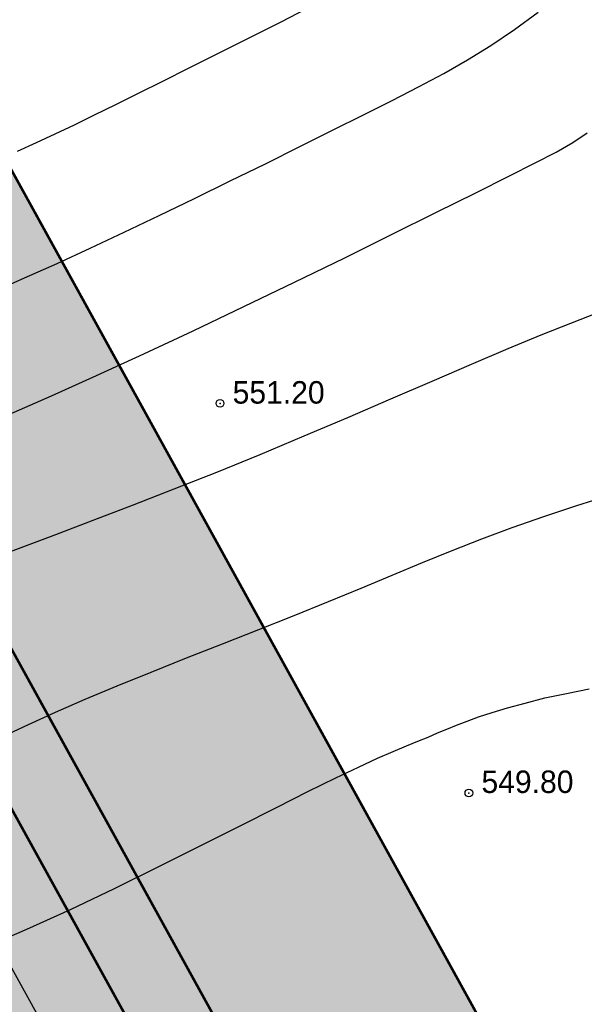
# Model space of a CAD drawing. Extents: x 883 to 364438, y -13 to 4201180.
# Tile 59 of 256: x 363287 to 363309, y 4200825 to 4200863. Entities that reach past the tile are written whole.
import ezdxf

# ---------------------------------------------------------------- set-up
doc = ezdxf.new("R2010")
doc.units = 0
doc.header["$LTSCALE"] = 0.5
doc.header["$MEASUREMENT"] = 0
doc.header["$PDMODE"] = 32
doc.header["$PDSIZE"] = 0.3
doc.linetypes.add('CONTI', pattern=[0])
doc.linetypes.add('STRIH_1', pattern=[3, 2, -1])
for name, color, linetype in [('(004) Точки рельефа', 7, 'Continuous'), ('GORIZDEFAULT', 32, 'CONTI'), ('PI_TTDEFAULT', 5, 'CONTI')]:
    doc.layers.add(name, color=color, linetype=linetype)
doc.layers.add('(032) Горизонтали утолщенные', color=32, linetype='Continuous', lineweight=30)
doc.layers.add('.', color=7, linetype='Continuous', lineweight=15)
doc.styles.add('D-431', font='d431.ttf')

# ---------------------------------------------------------------- blocks, each defined once
blk = doc.blocks.new('gergrgrre')
at = {"layer": '(032) Горизонтали утолщенные', "color": 32}
for points in [[(360571.19, 4200852.69, 552), (360572.42, 4200853.24, 552), (360573.68, 4200853.8, 552), (360574.97, 4200854.39, 552), (360576.29, 4200855.01, 552), (360577.65, 4200855.66, 552), (360579.03, 4200856.33, 552), (360580.42, 4200857.01, 552), (360581.79, 4200857.68, 552), (360583.12, 4200858.35, 552), (360584.4, 4200858.98, 552), (360585.6, 4200859.58, 552), (360586.71, 4200860.14, 552), (360587.74, 4200860.67, 552), (360588.72, 4200861.19, 552), (360589.65, 4200861.72, 552), (360590.56, 4200862.28, 552), (360591.47, 4200862.9, 552), (360592.4, 4200863.58, 552)], [(360570.85, 4200827.16, 550), (360572.5, 4200827.88, 550), (360574.2, 4200828.65, 550), (360575.92, 4200829.46, 550), (360577.61, 4200830.3, 550), (360579.25, 4200831.12, 550), (360580.8, 4200831.9, 550), (360582.21, 4200832.62, 550), (360583.46, 4200833.25, 550), (360584.52, 4200833.77, 550), (360585.41, 4200834.19, 550), (360586.15, 4200834.53, 550), (360586.76, 4200834.8, 550), (360587.27, 4200835.02, 550), (360587.71, 4200835.2, 550), (360588.11, 4200835.36, 550), (360588.48, 4200835.52, 550), (360588.84, 4200835.67, 550), (360589.22, 4200835.82, 550), (360589.63, 4200835.98, 550), (360590.08, 4200836.14, 550), (360590.6, 4200836.31, 550), (360591.2, 4200836.49, 550), (360591.89, 4200836.68, 550), (360592.66, 4200836.88, 550), (360593.5, 4200837.06, 550), (360594.38, 4200837.23, 550)]]:
    blk.add_polyline3d(points, dxfattribs=at)
at = {"layer": 'GORIZDEFAULT', "color": 32}
for points in [[(360572.14, 4200858.17, 552.5), (360572.88, 4200858.5, 552.5), (360573.61, 4200858.84, 552.5), (360574.36, 4200859.2, 552.5), (360575.14, 4200859.58, 552.5), (360575.97, 4200859.99, 552.5), (360576.85, 4200860.43, 552.5), (360577.8, 4200860.9, 552.5), (360578.82, 4200861.41, 552.5), (360579.93, 4200861.97, 552.5), (360581.13, 4200862.57, 552.5), (360582.4, 4200863.21, 552.5), (360583.69, 4200863.88, 552.5)], [(360571.81, 4200847.91, 551.5), (360573.46, 4200848.64, 551.5), (360575.22, 4200849.43, 551.5), (360577.05, 4200850.28, 551.5), (360578.97, 4200851.18, 551.5), (360580.94, 4200852.12, 551.5), (360582.92, 4200853.07, 551.5), (360584.87, 4200854.02, 551.5), (360586.72, 4200854.94, 551.5), (360588.44, 4200855.79, 551.5), (360589.97, 4200856.55, 551.5), (360591.26, 4200857.2, 551.5), (360592.28, 4200857.71, 551.5), (360593.09, 4200858.13, 551.5), (360593.74, 4200858.5, 551.5), (360594.3, 4200858.88, 551.5)], [(360571.05, 4200842.28, 551), (360572.28, 4200842.74, 551), (360573.63, 4200843.25, 551), (360575.08, 4200843.8, 551), (360576.62, 4200844.39, 551), (360578.23, 4200845.02, 551), (360579.89, 4200845.67, 551), (360581.58, 4200846.36, 551), (360583.29, 4200847.08, 551), (360584.99, 4200847.8, 551), (360586.66, 4200848.53, 551), (360588.27, 4200849.22, 551), (360589.8, 4200849.88, 551), (360591.23, 4200850.49, 551), (360592.51, 4200851.02, 551), (360593.66, 4200851.47, 551), (360594.69, 4200851.88, 551)], [(360571.6, 4200835.39, 550.5), (360572.57, 4200835.85, 550.5), (360573.62, 4200836.33, 550.5), (360574.77, 4200836.83, 550.5), (360576.02, 4200837.35, 550.5), (360577.34, 4200837.89, 550.5), (360578.72, 4200838.44, 550.5), (360580.12, 4200838.99, 550.5), (360581.53, 4200839.55, 550.5), (360582.91, 4200840.09, 550.5), (360584.24, 4200840.63, 550.5), (360585.51, 4200841.15, 550.5), (360586.72, 4200841.66, 550.5), (360587.89, 4200842.15, 550.5), (360589.05, 4200842.62, 550.5), (360590.21, 4200843.08, 550.5), (360591.39, 4200843.52, 550.5), (360592.62, 4200843.95, 550.5), (360593.9, 4200844.37, 550.5), (360595.22, 4200844.79, 550.5)]]:
    blk.add_polyline3d(points, dxfattribs=at)
at = {"layer": 'PI_TTDEFAULT', "color": 5}
for p in [(360580.02, 4200848.35, 551.2), (360589.7, 4200833.18, 549.8)]:
    blk.add_point(p, dxfattribs=at)
at = {"layer": '(004) Точки рельефа', "style": 'D-431'}
for s, p in [('551.20', (360580.51, 4200848.34)), ('549.80', (360590.19, 4200833.18))]:
    blk.add_text(s, height=0.875, dxfattribs=at).set_placement(p)

msp = doc.modelspace()

# ---------------------------------------------------------------- hatches: boundary and pattern name
at = {"layer": '.', "linetype": 'Continuous', "lineweight": 30, "true_color": 0xafd9aa}
h = msp.add_hatch(color=9, dxfattribs=at)
h.dxf.hatch_style = 1
edge = h.paths.add_edge_path()
edge.add_line((363185.432, 4200859.589), (363241.112, 4200890.277))
edge.add_line((363241.112, 4200890.277), (363242.163, 4200890.857))
edge.add_line((363242.163, 4200890.857), (363267.915, 4200844.115))
edge.add_line((363267.915, 4200844.115), (363269.911, 4200845.215))
edge.add_line((363269.911, 4200845.215), (363261.121, 4200861.166))
edge.add_line((363261.121, 4200861.166), (363265.961, 4200863.833))
edge.add_line((363265.961, 4200863.833), (363228.408, 4200931.978))
edge.add_arc((363221.165, 4200926.931), 8.828, 34.87, 121.2214)
edge.add_line((363216.589, 4200934.481), (363213.519, 4200932.789))
edge.add_line((363213.519, 4200932.789), (363215.329, 4200929.505))
edge.add_line((363215.329, 4200929.505), (363206.22, 4200924.485))
edge.add_line((363206.22, 4200924.485), (363215.197, 4200908.195))
edge.add_line((363215.197, 4200908.195), (363173.858, 4200885.415))
edge.add_line((363173.858, 4200885.415), (363164.881, 4200901.705))
edge.add_line((363164.881, 4200901.705), (363155.773, 4200896.686))
edge.add_line((363155.773, 4200896.686), (363153.963, 4200899.97))
edge.add_line((363153.963, 4200899.97), (363142.396, 4200893.595))
edge.add_arc((363146.334, 4200885.694), 8.828, 116.4941, 202.8455)
edge.add_line((363138.198, 4200882.267), (363258.399, 4200664.143))
edge.add_arc((363262.778, 4200666.557), 5, 208.8577, 298.8577)
edge.add_line((363265.191, 4200662.177), (363346.643, 4200707.063))
edge.add_arc((363344.23, 4200711.442), 5, 298.8577, 388.8577)
edge.add_line((363348.609, 4200713.855), (363279.103, 4200839.984))
edge.add_arc((363276.476, 4200838.536), 3, 28.8577, 118.8577)
edge.add_line((363275.028, 4200841.163), (363270.824, 4200838.847))
edge.add_line((363270.824, 4200838.847), (363281.675, 4200819.156))
edge.add_line((363281.675, 4200819.156), (363280.615, 4200818.592))
edge.add_line((363280.615, 4200818.592), (363325.403, 4200737.318))
edge.add_line((363325.403, 4200737.318), (363338.796, 4200713.014))
edge.add_line((363338.796, 4200713.014), (363264.351, 4200671.99))
edge.add_line((363264.351, 4200671.99), (363206.556, 4200776.868))
edge.add_line((363206.556, 4200776.868), (363225.325, 4200787.21))
edge.add_line((363225.325, 4200787.21), (363185.432, 4200859.589))
edge = h.paths.add_edge_path()
edge.add_line((363020.416, 4200879.245), (363016.072, 4200887.127))
edge.add_line((363016.072, 4200887.127), (363098.062, 4200932.309))
edge.add_arc((363100.475, 4200927.93), 5, 28.8577, 118.8577, ccw=False)
edge.add_line((363104.854, 4200930.343), (363253.144, 4200661.248))
edge.add_arc((363248.765, 4200658.834), 5, -61.1423, 28.8577, ccw=False)
edge.add_line((363251.178, 4200654.455), (363169.189, 4200609.273))
edge.add_line((363169.189, 4200609.273), (363164.845, 4200617.156))
edge.add_line((363164.845, 4200617.156), (363243.331, 4200660.407))
edge.add_line((363243.331, 4200660.407), (363098.902, 4200922.496))
edge.add_line((363098.902, 4200922.496), (363020.416, 4200879.245))
edge = h.paths.add_edge_path()
edge.add_line((363439.093, 4200768.285), (363443.436, 4200760.402))
edge.add_line((363443.436, 4200760.402), (363360.656, 4200714.785))
edge.add_arc((363358.243, 4200719.164), 5, 208.8577, 298.8577, ccw=False)
edge.add_line((363353.864, 4200716.751), (363205.573, 4200985.847))
edge.add_arc((363209.953, 4200988.26), 5, 118.8577, 208.8577, ccw=False)
edge.add_line((363207.539, 4200992.639), (363290.32, 4201038.257))
edge.add_line((363290.32, 4201038.257), (363294.664, 4201030.374))
edge.add_line((363294.664, 4201030.374), (363215.386, 4200986.687))
edge.add_line((363215.386, 4200986.687), (363359.815, 4200724.598))
edge.add_line((363359.815, 4200724.598), (363439.093, 4200768.285))
h.paths.add_polyline_path([(362989.768, 4200934.86), (362986.873, 4200940.115), (363261.12, 4201091.244), (363264.016, 4201085.989)])
h.paths.add_polyline_path([(363013.176, 4200892.382), (362995.56, 4200924.35), (363269.808, 4201075.479), (363287.424, 4201043.512)])
edge = h.paths.add_edge_path()
edge.add_line((363350.379, 4200691.995), (363386.541, 4200626.372))
edge.add_line((363386.541, 4200626.372), (363394.424, 4200630.716))
edge.add_line((363394.424, 4200630.716), (363356.331, 4200699.842))
edge.add_arc((363351.952, 4200697.429), 5, 28.8577, 118.8577)
edge.add_line((363349.539, 4200701.808), (363172.084, 4200604.018))
edge.add_line((363172.084, 4200604.018), (363176.428, 4200596.136))
edge.add_line((363176.428, 4200596.136), (363350.379, 4200691.995))
edge = h.paths.add_edge_path()
edge.add_line((363450.676, 4200747.265), (363446.332, 4200755.148))
edge.add_line((363446.332, 4200755.148), (363363.552, 4200709.53))
edge.add_arc((363365.965, 4200705.151), 5, 118.8577, 208.8577)
edge.add_line((363361.586, 4200702.738), (363399.679, 4200633.612))
edge.add_line((363399.679, 4200633.612), (363407.561, 4200637.956))
edge.add_line((363407.561, 4200637.956), (363371.399, 4200703.578))
edge.add_line((363371.399, 4200703.578), (363450.676, 4200747.265))
edge = h.paths.add_edge_path(flags=17)
edge.add_arc((363195.939, 4200980.538), 5, 28.8577, 118.8577)
edge.add_line((363193.526, 4200984.917), (363112.075, 4200940.032))
edge.add_arc((363114.488, 4200935.652), 5, 118.8577, 208.8577)
edge.add_line((363110.109, 4200933.239), (363126.6, 4200903.314))
edge.add_line((363126.6, 4200903.314), (363126.6, 4200903.314))
edge.add_arc((363135.746, 4200910.873), 11.866, 219.5732, 295.217)
edge.add_line((363140.801, 4200900.138), (363150.826, 4200905.663))
edge.add_line((363150.826, 4200905.663), (363149.016, 4200908.947))
edge.add_line((363149.016, 4200908.947), (363158.125, 4200913.966))
edge.add_line((363158.125, 4200913.966), (363146.252, 4200935.512))
edge.add_line((363146.252, 4200935.512), (363159.813, 4200942.985))
edge.add_line((363159.813, 4200942.985), (363154.451, 4200952.772))
edge.add_line((363154.451, 4200952.772), (363175.759, 4200964.445))
edge.add_line((363175.759, 4200964.445), (363181.091, 4200954.711))
edge.add_line((363181.091, 4200954.711), (363187.59, 4200958.292))
edge.add_line((363187.59, 4200958.292), (363199.463, 4200936.747))
edge.add_line((363199.463, 4200936.747), (363208.572, 4200941.766))
edge.add_line((363208.572, 4200941.766), (363210.382, 4200938.482))
edge.add_line((363210.382, 4200938.482), (363211.909, 4200939.324))
edge.add_arc((363205.534, 4200949.331), 11.866, 302.4985, 378.1423)
edge.add_line((363216.809, 4200953.026), (363200.319, 4200982.951))
at = {"layer": '.', "linetype": 'Continuous', "lineweight": 30, "true_color": 0x636466}
h = msp.add_hatch(color=251, dxfattribs=at)
h.dxf.hatch_style = 1
edge = h.paths.add_edge_path()
edge.add_line((363207.539, 4200992.639), (363290.32, 4201038.257))
edge.add_line((363290.32, 4201038.257), (363287.424, 4201043.512))
edge.add_line((363287.424, 4201043.512), (363013.176, 4200892.382))
edge.add_line((363013.176, 4200892.382), (363016.072, 4200887.127))
edge.add_line((363016.072, 4200887.127), (363098.062, 4200932.309))
edge.add_arc((363100.475, 4200927.93), 5, 28.8577, 118.8577, ccw=False)
edge.add_line((363104.854, 4200930.343), (363253.144, 4200661.248))
edge.add_arc((363248.765, 4200658.834), 5, -61.1423, 28.8577, ccw=False)
edge.add_line((363251.178, 4200654.455), (363169.189, 4200609.273))
edge.add_line((363169.189, 4200609.273), (363172.084, 4200604.018))
edge.add_line((363172.084, 4200604.018), (363349.539, 4200701.808))
edge.add_arc((363351.952, 4200697.429), 5, 28.8577, 118.8577, ccw=False)
edge.add_line((363356.331, 4200699.842), (363394.424, 4200630.716))
edge.add_line((363394.424, 4200630.716), (363399.679, 4200633.612))
edge.add_line((363399.679, 4200633.612), (363361.586, 4200702.738))
edge.add_arc((363365.965, 4200705.151), 5, 118.8577, 208.8577, ccw=False)
edge.add_line((363363.552, 4200709.53), (363446.332, 4200755.148))
edge.add_line((363446.332, 4200755.148), (363443.436, 4200760.402))
edge.add_line((363443.436, 4200760.402), (363360.656, 4200714.785))
edge.add_arc((363358.243, 4200719.164), 5, 208.8577, 298.8577, ccw=False)
edge.add_line((363353.864, 4200716.751), (363205.573, 4200985.847))
edge.add_arc((363209.953, 4200988.26), 5, 118.8577, 208.8577, ccw=False)
h.paths.add_polyline_path([(362995.56, 4200924.35), (362989.768, 4200934.86), (363264.016, 4201085.989), (363269.808, 4201075.479)])

# ---------------------------------------------------------------- linework, layer by layer
at = {"color": 5, "linetype": 'Continuous', "lineweight": 30}
for points in [[(363207.539, 4200992.639), (363290.32, 4201038.257), (363287.424, 4201043.512), (363013.176, 4200892.382), (363016.072, 4200887.127), (363098.062, 4200932.309, -0.414214), (363104.854, 4200930.343), (363253.144, 4200661.248, -0.414214), (363251.178, 4200654.455), (363169.189, 4200609.273), (363172.084, 4200604.018), (363349.539, 4200701.808, -0.414214), (363356.331, 4200699.842), (363394.424, 4200630.716), (363399.679, 4200633.612), (363361.586, 4200702.738, -0.414214), (363363.552, 4200709.53), (363446.332, 4200755.148), (363443.436, 4200760.402), (363360.656, 4200714.785, -0.414214), (363353.864, 4200716.751), (363205.573, 4200985.847, -0.414214)], [(363439.093, 4200768.285), (363443.436, 4200760.402), (363360.656, 4200714.785, -0.414214), (363353.864, 4200716.751), (363205.573, 4200985.847, -0.414214), (363207.539, 4200992.639), (363290.32, 4201038.257), (363294.664, 4201030.374), (363215.386, 4200986.687), (363359.815, 4200724.598)]]:
    msp.add_lwpolyline(points, format="xyb", close=True, dxfattribs=at)
at = {"ltscale": 0.149071, "const_width": 0.1}
msp.add_lwpolyline([(363215.386, 4200986.687), (363359.815, 4200724.598)], dxfattribs=at)
at = {"color": 7, "linetype": 'STRIH_1', "ltscale": 2, "true_color": 0xffffff, "const_width": 0.1}
msp.add_lwpolyline([(363202.453, 4200985.293), (363351.042, 4200715.656)], dxfattribs=at)
at = {"ltscale": 0.149071, "const_width": 0.1}
msp.add_lwpolyline([(363443.436, 4200760.402), (363360.656, 4200714.785, -0.414214), (363353.864, 4200716.751), (363207.504, 4200982.343)], format="xyb", dxfattribs=at)
at = {"color": 5, "linetype": 'Continuous', "lineweight": 30}
msp.add_lwpolyline([(363348.609, 4200713.855), (363279.103, 4200839.984, 0.414214), (363275.028, 4200841.163), (363270.824, 4200838.847), (363281.675, 4200819.156), (363280.615, 4200818.592), (363325.403, 4200737.318)], format="xyb", dxfattribs=at)

# ---------------------------------------------------------------- block references
at = {"linetype": 'Continuous'}
msp.add_blockref('gergrgrre', (2714.706, 0), dxfattribs=at)

doc.saveas('drawing.dxf')
